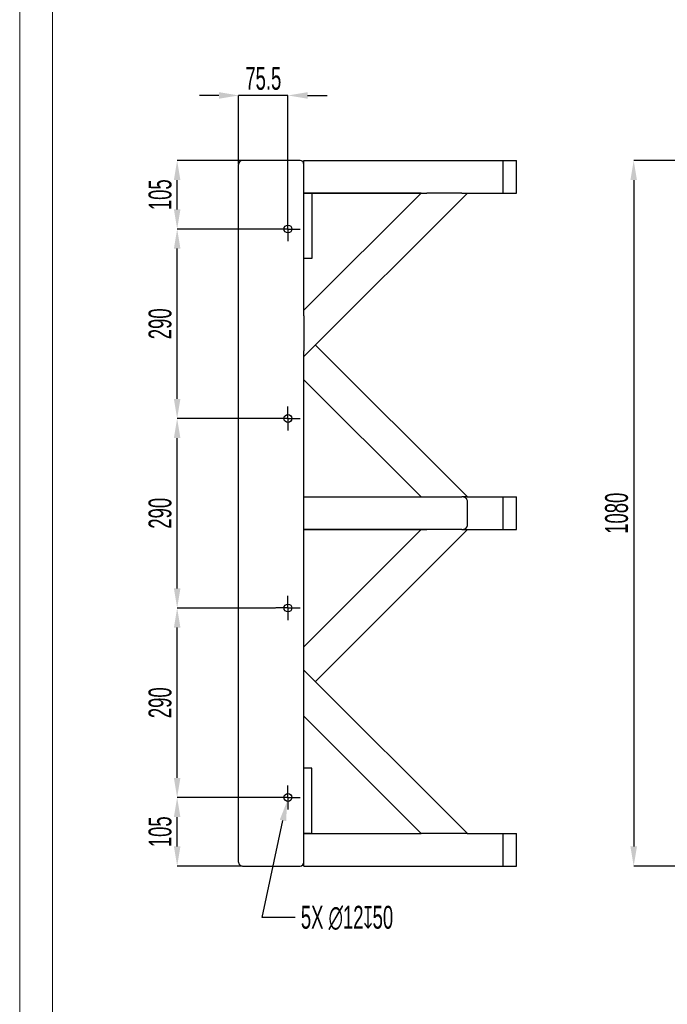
# Model space of a CAD drawing. Header units: millimetres. Extents: x 0 to 841, y 0 to 594.
# Tile 2 of 15: x 0 to 99, y 190 to 341. Entities that reach past the tile are written whole.
import ezdxf

# ---------------------------------------------------------------- set-up
doc = ezdxf.new("R2010")
doc.units = ezdxf.units.MM
doc.header["$PDSIZE"] = -1
doc.linetypes.add('CENTERX2', pattern=[20.32, 12.7, -2.54, 2.54, -2.54])
doc.layers.add('COTES', color=1, linetype='Continuous')
doc.layers.add('TRAIT-MIXTES', color=3, linetype='CENTERX2')
doc.layers.add('TRAIT-FORT', color=4, linetype='Continuous', lineweight=25)
doc.styles.add('SLDTEXTSTYLE1', font='TXT', dxfattribs={"width": 0.605})
doc.dimstyles.new('SLDDIMSTYLE10', dxfattribs={"dimtxt": 3.5, "dimasz": 3, "dimexe": 0, "dimexo": 0.0625, "dimgap": 0.875, "dimtad": 0, "dimtih": 1, "dimtoh": 1, "dimlfac": 10, "dimrnd": 1e-09, "dimzin": 12, "dimdsep": 46, "dimtxsty": 'SLDTEXTSTYLE1', "dimsah": 1, "dimcen": 0, "dimadec": 0, "dimazin": 3, "dimtfac": 1, "dimtofl": 0, "dimtmove": 0, "dimatfit": 3, "dimfxl": 1, "dimfrac": 2, "dimtolj": 1, "dimtzin": 12, "dimarcsym": 0})
doc.dimstyles.new('SLDDIMSTYLE8', dxfattribs={"dimtxt": 3.5, "dimasz": 3, "dimexe": 0, "dimexo": 0.0625, "dimgap": 0.875, "dimtad": 1, "dimlfac": 10, "dimrnd": 1e-09, "dimzin": 12, "dimdsep": 46, "dimtxsty": 'SLDTEXTSTYLE1', "dimsah": 1, "dimcen": 0.09, "dimadec": 0, "dimazin": 3, "dimtfac": 1, "dimtofl": 0, "dimtmove": 0, "dimatfit": 3, "dimfxl": 1, "dimfrac": 2, "dimtolj": 1, "dimtzin": 12, "dimarcsym": 0})
doc.dimstyles.new('SLDDIMSTYLE9', dxfattribs={"dimtxt": 3.5, "dimasz": 3, "dimexe": 0, "dimexo": 0.0625, "dimgap": 0.875, "dimtad": 1, "dimlfac": 10, "dimrnd": 1e-09, "dimzin": 12, "dimdsep": 46, "dimtxsty": 'SLDTEXTSTYLE1', "dimsah": 1, "dimcen": 0.09, "dimadec": 0, "dimazin": 3, "dimtfac": 1, "dimtmove": 0, "dimatfit": 0, "dimfxl": 1, "dimfrac": 2, "dimtolj": 1, "dimtzin": 12, "dimarcsym": 0})

# ---------------------------------------------------------------- blocks, each defined once
blk = doc.blocks.new('_D_64')
at = {"layer": 'COTES', "color": 0, "lineweight": -2, "transparency": 16777216}
for p, q in [((121.11, 319.11), (93.94, 319.11)), ((93.94, 316.11), (93.94, 214.11)), ((121.11, 211.11), (93.94, 211.11))]:
    blk.add_line(p, q, dxfattribs=at)
at = {"layer": 'COTES', "color": 0, "transparency": 16777216}
for points in [[(93.44, 316.11), (94.44, 316.11), (93.94, 319.11)], [(93.44, 214.11), (94.44, 214.11), (93.94, 211.11)]]:
    blk.add_solid(points, dxfattribs=at)
at = {"layer": 'Defpoints', "color": 0, "transparency": 16777216}
for p in [(121.18, 319.11), (93.94, 211.11), (121.18, 211.11)]:
    blk.add_point(p, dxfattribs=at)
at = {"layer": 'COTES', "color": 0, "transparency": 16777216, "insert": (89.56, 265.11), "char_height": 3.5, "attachment_point": 2, "rotation": 90, "style": 'SLDTEXTSTYLE1'}
blk.add_mtext('\\A1;1080', dxfattribs=at)
blk = doc.blocks.new('_D_77')
at = {"layer": 'COTES', "color": 0, "lineweight": -2, "transparency": 16777216}
for p, q in [((30.49, 329.06), (27.49, 329.06)), ((33.49, 318.58), (33.49, 329.06)), ((41.04, 329.06), (33.49, 329.06)), ((41.04, 310.53), (41.04, 329.06)), ((44.04, 329.06), (47.04, 329.06))]:
    blk.add_line(p, q, dxfattribs=at)
at = {"layer": 'COTES', "color": 0, "transparency": 16777216}
for points in [[(30.49, 329.56), (30.49, 328.56), (33.49, 329.06)], [(44.04, 329.56), (44.04, 328.56), (41.04, 329.06)]]:
    blk.add_solid(points, dxfattribs=at)
at = {"layer": 'Defpoints', "color": 0, "transparency": 16777216}
for p in [(33.49, 329.06), (33.49, 318.51), (41.04, 310.46)]:
    blk.add_point(p, dxfattribs=at)
at = {"layer": 'COTES', "color": 0, "transparency": 16777216, "insert": (37.27, 333.43), "char_height": 3.5, "attachment_point": 2, "style": 'SLDTEXTSTYLE1'}
blk.add_mtext('\\A1;75.5', dxfattribs=at)
blk = doc.blocks.new('_D_78')
at = {"layer": 'COTES', "color": 0, "lineweight": -2, "transparency": 16777216}
for p, q in [((34.03, 319.11), (24.09, 319.11)), ((24.09, 311.61), (24.09, 316.11)), ((39.13, 308.61), (24.09, 308.61))]:
    blk.add_line(p, q, dxfattribs=at)
at = {"layer": 'COTES', "color": 0, "transparency": 16777216}
for points in [[(23.59, 316.11), (24.59, 316.11), (24.09, 319.11)], [(23.59, 311.61), (24.59, 311.61), (24.09, 308.61)]]:
    blk.add_solid(points, dxfattribs=at)
at = {"layer": 'Defpoints', "color": 0, "transparency": 16777216}
for p in [(24.09, 319.11), (34.09, 319.11), (39.19, 308.61)]:
    blk.add_point(p, dxfattribs=at)
at = {"layer": 'COTES', "color": 0, "transparency": 16777216, "insert": (19.71, 313.86), "char_height": 3.5, "attachment_point": 2, "rotation": 90, "style": 'SLDTEXTSTYLE1'}
blk.add_mtext('\\A1;105', dxfattribs=at)
blk = doc.blocks.new('_D_79')
at = {"layer": 'COTES', "color": 0, "lineweight": -2, "transparency": 16777216}
for p, q in [((39.13, 308.61), (24.09, 308.61)), ((24.09, 282.61), (24.09, 305.61)), ((39.13, 279.61), (24.09, 279.61))]:
    blk.add_line(p, q, dxfattribs=at)
at = {"layer": 'COTES', "color": 0, "transparency": 16777216}
for points in [[(23.59, 305.61), (24.59, 305.61), (24.09, 308.61)], [(23.59, 282.61), (24.59, 282.61), (24.09, 279.61)]]:
    blk.add_solid(points, dxfattribs=at)
at = {"layer": 'Defpoints', "color": 0, "transparency": 16777216}
for p in [(24.09, 308.61), (39.19, 308.61), (39.19, 279.61)]:
    blk.add_point(p, dxfattribs=at)
at = {"layer": 'COTES', "color": 0, "transparency": 16777216, "insert": (19.71, 294.11), "char_height": 3.5, "attachment_point": 2, "rotation": 90, "style": 'SLDTEXTSTYLE1'}
blk.add_mtext('\\A1;290', dxfattribs=at)
blk = doc.blocks.new('_D_80')
at = {"layer": 'COTES', "color": 0, "lineweight": -2, "transparency": 16777216}
for p, q in [((39.13, 279.61), (24.09, 279.61)), ((24.09, 253.61), (24.09, 276.61)), ((39.13, 250.61), (24.09, 250.61))]:
    blk.add_line(p, q, dxfattribs=at)
at = {"layer": 'COTES', "color": 0, "transparency": 16777216}
for points in [[(23.59, 276.61), (24.59, 276.61), (24.09, 279.61)], [(23.59, 253.61), (24.59, 253.61), (24.09, 250.61)]]:
    blk.add_solid(points, dxfattribs=at)
at = {"layer": 'Defpoints', "color": 0, "transparency": 16777216}
for p in [(24.09, 279.61), (39.19, 279.61), (39.19, 250.61)]:
    blk.add_point(p, dxfattribs=at)
at = {"layer": 'COTES', "color": 0, "transparency": 16777216, "insert": (19.71, 265.11), "char_height": 3.5, "attachment_point": 2, "rotation": 90, "style": 'SLDTEXTSTYLE1'}
blk.add_mtext('\\A1;290', dxfattribs=at)
blk = doc.blocks.new('_D_81')
at = {"layer": 'COTES', "color": 0, "lineweight": -2, "transparency": 16777216}
for p, q in [((39.13, 250.61), (24.09, 250.61)), ((24.09, 224.61), (24.09, 247.61)), ((39.13, 221.61), (24.09, 221.61))]:
    blk.add_line(p, q, dxfattribs=at)
at = {"layer": 'COTES', "color": 0, "transparency": 16777216}
for points in [[(23.59, 247.61), (24.59, 247.61), (24.09, 250.61)], [(23.59, 224.61), (24.59, 224.61), (24.09, 221.61)]]:
    blk.add_solid(points, dxfattribs=at)
at = {"layer": 'Defpoints', "color": 0, "transparency": 16777216}
for p in [(24.09, 250.61), (39.19, 250.61), (39.19, 221.61)]:
    blk.add_point(p, dxfattribs=at)
at = {"layer": 'COTES', "color": 0, "transparency": 16777216, "insert": (19.71, 236.11), "char_height": 3.5, "attachment_point": 2, "rotation": 90, "style": 'SLDTEXTSTYLE1'}
blk.add_mtext('\\A1;290', dxfattribs=at)
blk = doc.blocks.new('_D_82')
at = {"layer": 'COTES', "color": 0, "lineweight": -2, "transparency": 16777216}
for p, q in [((39.13, 221.61), (24.09, 221.61)), ((24.09, 214.11), (24.09, 218.61)), ((34.03, 211.11), (24.09, 211.11))]:
    blk.add_line(p, q, dxfattribs=at)
at = {"layer": 'COTES', "color": 0, "transparency": 16777216}
for points in [[(23.59, 218.61), (24.59, 218.61), (24.09, 221.61)], [(23.59, 214.11), (24.59, 214.11), (24.09, 211.11)]]:
    blk.add_solid(points, dxfattribs=at)
at = {"layer": 'Defpoints', "color": 0, "transparency": 16777216}
for p in [(24.09, 221.61), (39.19, 221.61), (34.09, 211.11)]:
    blk.add_point(p, dxfattribs=at)
at = {"layer": 'COTES', "color": 0, "transparency": 16777216, "insert": (19.71, 216.36), "char_height": 3.5, "attachment_point": 2, "rotation": 90, "style": 'SLDTEXTSTYLE1'}
blk.add_mtext('\\A1;105', dxfattribs=at)
blk = doc.blocks.new('_D_83')
at = {"layer": 'COTES', "color": 0, "lineweight": -2, "transparency": 16777216}
for p, q in [((37.08, 203.24), (40.28, 218.09)), ((42.14, 203.24), (37.08, 203.24))]:
    blk.add_line(p, q, dxfattribs=at)
at = {"layer": 'COTES', "color": 0, "transparency": 16777216}
blk.add_solid([(39.79, 218.2), (40.77, 217.99), (40.91, 221.03)], dxfattribs=at)
at = {"layer": 'Defpoints', "color": 0, "transparency": 16777216}
for p in [(41.17, 222.2), (40.91, 221.03)]:
    blk.add_point(p, dxfattribs=at)
at = {"layer": 'COTES', "color": 0, "transparency": 16777216, "insert": (43.01, 205.03), "char_height": 3.5, "attachment_point": 1, "style": 'SLDTEXTSTYLE1'}
blk.add_mtext('\\A1;5X ∅12{\\fGDT;x}50', dxfattribs=at)
blk = doc.blocks.new('SW_CENTERMARKSYMBOL_26')
at = {"layer": 'TRAIT-MIXTES', "color": 0}
for p, q in [((0, 1.25), (0, 1.85)), ((-1.25, 0), (-1.85, 0)), ((0, 0), (-1.25, 0)), ((0, 0), (0, 1.25)), ((0, 0), (0, -1.25)), ((0, 0), (1.25, 0)), ((1.25, 0), (1.85, 0)), ((0, -1.25), (0, -1.85))]:
    blk.add_line(p, q, dxfattribs=at)
blk = doc.blocks.new('SW_CENTERMARKSYMBOL_27')
at = {"layer": 'TRAIT-MIXTES', "color": 0}
for p, q in [((0, 1.25), (0, 1.85)), ((-1.25, 0), (-1.85, 0)), ((0, 0), (-1.25, 0)), ((0, 0), (0, 1.25)), ((0, 0), (0, -1.25)), ((0, 0), (1.25, 0)), ((1.25, 0), (1.85, 0)), ((0, -1.25), (0, -1.85))]:
    blk.add_line(p, q, dxfattribs=at)
blk = doc.blocks.new('SW_CENTERMARKSYMBOL_28')
at = {"layer": 'TRAIT-MIXTES', "color": 0}
for p, q in [((0, 1.25), (0, 1.85)), ((-1.25, 0), (-1.85, 0)), ((0, 0), (-1.25, 0)), ((0, 0), (0, 1.25)), ((0, 0), (0, -1.25)), ((0, 0), (1.25, 0)), ((1.25, 0), (1.85, 0)), ((0, -1.25), (0, -1.85))]:
    blk.add_line(p, q, dxfattribs=at)
blk = doc.blocks.new('SW_CENTERMARKSYMBOL_29')
at = {"layer": 'TRAIT-MIXTES', "color": 0}
for p, q in [((0, 1.25), (0, 1.85)), ((-1.25, 0), (-1.85, 0)), ((0, 0), (-1.25, 0)), ((0, 0), (0, 1.25)), ((0, 0), (0, -1.25)), ((0, 0), (1.25, 0)), ((1.25, 0), (1.85, 0)), ((0, -1.25), (0, -1.85))]:
    blk.add_line(p, q, dxfattribs=at)

msp = doc.modelspace()

# ---------------------------------------------------------------- linework, layer by layer
at = {"lineweight": 18}
for p, q in [((0, 594), (0, 0)), ((5, 589), (5, 5))]:
    msp.add_line(p, q, dxfattribs=at)
at = {"layer": 'TRAIT-FORT', "lineweight": 25}
for p, q in [((33.490198, 211.713484), (33.490198, 318.513484)), ((42.890198, 319.113484), (34.090198, 319.113484)), ((43.490198, 319.123484), (73.990198, 319.123484)), ((43.490198, 318.623484), (43.490198, 319.123484)), ((43.490198, 314.623684), (43.490198, 318.623484)), ((73.990198, 314.123584), (73.990198, 319.123584)), ((73.990198, 319.123584), (75.990198, 319.123584)), ((75.990198, 314.123584), (75.990198, 319.123584)), ((43.490198, 314.123684), (43.490198, 314.623684)), ((43.490198, 296.194752), (43.490198, 314.123684)), ((43.490198, 314.123684), (61.430998, 314.123684)), ((43.490198, 296.194752), (61.41913, 314.123684)), ((68.490198, 314.123684), (43.490198, 289.123684)), ((61.41893, 314.123484), (43.490198, 314.123484)), ((68.490198, 314.113684), (43.490198, 289.113684)), ((44.490198, 314.113484), (43.490198, 314.113484)), ((44.490198, 314.123484), (44.490198, 314.113484)), ((61.40913, 314.113684), (44.490198, 314.113684)), ((61.40893, 314.113484), (44.490198, 314.113484)), ((44.690198, 314.113484), (44.690198, 304.113484)), ((61.430998, 314.123684), (62.267658, 314.123684)), ((67.64167, 314.123684), (62.267658, 314.123684)), ((67.64167, 314.123684), (68.47833, 314.123684)), ((68.47833, 314.123684), (73.990198, 314.123684)), ((68.480198, 314.113684), (73.990198, 314.113684)), ((73.990198, 314.123584), (75.990198, 314.123584)), ((73.990198, 314.113584), (73.990198, 314.123584)), ((73.990198, 314.113584), (75.990198, 314.113584)), ((75.990198, 314.113584), (75.990198, 314.123584)), ((44.690198, 304.113484), (43.490198, 304.113484)), ((43.490198, 295.346224), (43.490198, 296.194752)), ((43.490198, 295.346224), (43.490198, 289.972212)), ((45.240098, 290.863584), (68.490198, 267.613484)), ((43.490198, 289.123684), (43.490198, 289.972212)), ((43.490198, 241.113166), (43.490198, 289.123684)), ((61.41913, 267.613484), (43.490198, 285.542417)), ((43.490198, 267.613484), (67.64167, 267.613484)), ((68.47833, 267.613484), (67.64167, 267.613484)), ((68.47833, 267.613484), (73.990198, 267.613484)), ((68.490198, 263.223484), (68.490198, 267.013484)), ((73.990198, 262.613584), (73.990198, 267.613584)), ((73.990198, 267.613584), (75.990198, 267.613584)), ((75.990198, 262.613584), (75.990198, 267.613584)), ((67.64167, 262.623484), (43.490198, 262.623484)), ((43.490198, 262.613684), (61.430951, 262.613684)), ((43.490198, 244.684752), (61.41913, 262.613684)), ((68.490198, 262.613684), (45.239998, 239.363484)), ((61.430951, 262.613684), (62.267658, 262.613684)), ((67.64167, 262.613684), (62.267658, 262.613684)), ((67.64167, 262.613684), (68.478378, 262.613684)), ((68.478378, 262.613684), (73.990198, 262.613684)), ((73.990198, 262.613584), (75.990198, 262.613584)), ((43.490198, 241.113284), (68.490198, 216.113284)), ((43.490198, 240.264756), (43.490198, 241.113284)), ((43.490198, 234.890745), (43.490198, 240.264756)), ((43.490198, 234.042217), (43.490198, 234.890745)), ((43.490198, 216.113284), (43.490198, 234.042334)), ((61.41913, 216.113284), (43.490198, 234.042217)), ((44.690198, 226.113484), (43.490198, 226.113484)), ((44.690198, 216.113484), (44.690198, 226.113484)), ((44.490198, 216.113484), (43.490198, 216.113484)), ((43.490198, 216.113284), (61.433512, 216.113284)), ((43.490198, 215.613284), (43.490198, 216.113284)), ((43.490198, 211.613484), (43.490198, 215.613284)), ((44.490198, 216.113284), (44.490198, 216.113484)), ((44.490198, 216.113484), (61.41893, 216.113484)), ((62.267658, 216.113284), (61.433512, 216.113284)), ((67.64167, 216.113284), (62.267658, 216.113284)), ((68.475816, 216.113284), (67.64167, 216.113284)), ((68.475816, 216.113284), (73.990198, 216.113284)), ((73.990198, 211.113384), (73.990198, 216.113384)), ((73.990198, 216.113384), (75.990198, 216.113384)), ((75.990198, 211.113384), (75.990198, 216.113384)), ((34.090198, 211.113484), (42.890198, 211.113484)), ((43.490198, 211.113484), (43.490198, 211.613484)), ((43.490198, 211.113484), (73.990198, 211.113484)), ((73.990198, 211.113384), (75.990198, 211.113384))]:
    msp.add_line(p, q, dxfattribs=at)
for centre in [(41.040198, 308.613484), (41.040198, 279.613484), (41.040198, 250.613484), (41.040198, 221.613484)]:
    msp.add_circle(centre, 0.6, dxfattribs=at)
for centre, start, end in [((34.090198, 318.513484), 90, 180), ((42.890198, 318.513484), 0, 90), ((34.090198, 211.713484), 180, 270), ((42.890198, 211.713484), 270, 0)]:
    msp.add_arc(centre, 0.6, start, end, dxfattribs=at)
for centre, major_axis, start_param, end_param in [((67.64167, 267.013484), (-0.848528, 0), 3.1415926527, 4.7123889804), ((67.64167, 263.223484), (0.848528, 0), 4.7123889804, 6.2831853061)]:
    msp.add_ellipse(centre, major_axis=major_axis, ratio=0.7071067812, start_param=start_param, end_param=end_param, dxfattribs=at)

# ---------------------------------------------------------------- block references
at = {"layer": 'TRAIT-MIXTES'}
for name, p in [('SW_CENTERMARKSYMBOL_26', (41.040198, 308.613484)), ('SW_CENTERMARKSYMBOL_27', (41.040198, 279.613484)), ('SW_CENTERMARKSYMBOL_28', (41.040198, 250.613484)), ('SW_CENTERMARKSYMBOL_29', (41.040198, 221.613484))]:
    msp.add_blockref(name, p, dxfattribs=at)

# ---------------------------------------------------------------- dimensions: what is measured, and where the dimension line sits
at = {"layer": 'COTES'}
dim = msp.add_linear_dim(base=(33.490198, 329.057755), p1=(41.040198, 310.463484), p2=(33.490198, 318.513484), dimstyle='SLDDIMSTYLE9', dxfattribs=at)
dim.commit()
dim.dimension.update_dxf_attribs({"geometry": '_D_77', "text_midpoint": (37.265198, 329.057755), "dimtype": 160})
for base, p1, p2, picture, middle in [((24.087366, 319.113484), (39.190198, 308.613484), (34.090198, 319.113484), '_D_78', (24.087366, 313.863484)), ((93.937809, 211.113484), (121.176169, 319.113484), (121.176169, 211.113484), '_D_64', (93.937809, 265.113484)), ((24.087366, 308.613484), (39.190198, 279.613484), (39.190198, 308.613484), '_D_79', (24.087366, 294.113484)), ((24.087366, 279.613484), (39.190198, 250.613484), (39.190198, 279.613484), '_D_80', (24.087366, 265.113484)), ((24.087366, 250.613484), (39.190198, 221.613484), (39.190198, 250.613484), '_D_81', (24.087366, 236.113484)), ((24.087366, 221.613484), (34.090198, 211.113484), (39.190198, 221.613484), '_D_82', (24.087366, 216.363484))]:
    dim = msp.add_linear_dim(base=base, p1=p1, p2=p2, angle=90, dimstyle='SLDDIMSTYLE8', dxfattribs=at)
    dim.commit()
    dim.dimension.update_dxf_attribs({"geometry": picture, "text_midpoint": middle, "dimtype": 160})
dim = msp.add_diameter_dim_2p(p1=(41.166583, 222.200022), p2=(40.913813, 221.026946), text='5X <>{\\fGDT;x}50', dimstyle='SLDDIMSTYLE10', dxfattribs=at)
dim.commit()
dim.dimension.update_dxf_attribs({"geometry": '_D_83', "text_midpoint": (51.867328, 203.23943), "dimtype": 163})

doc.saveas('drawing.dxf')
